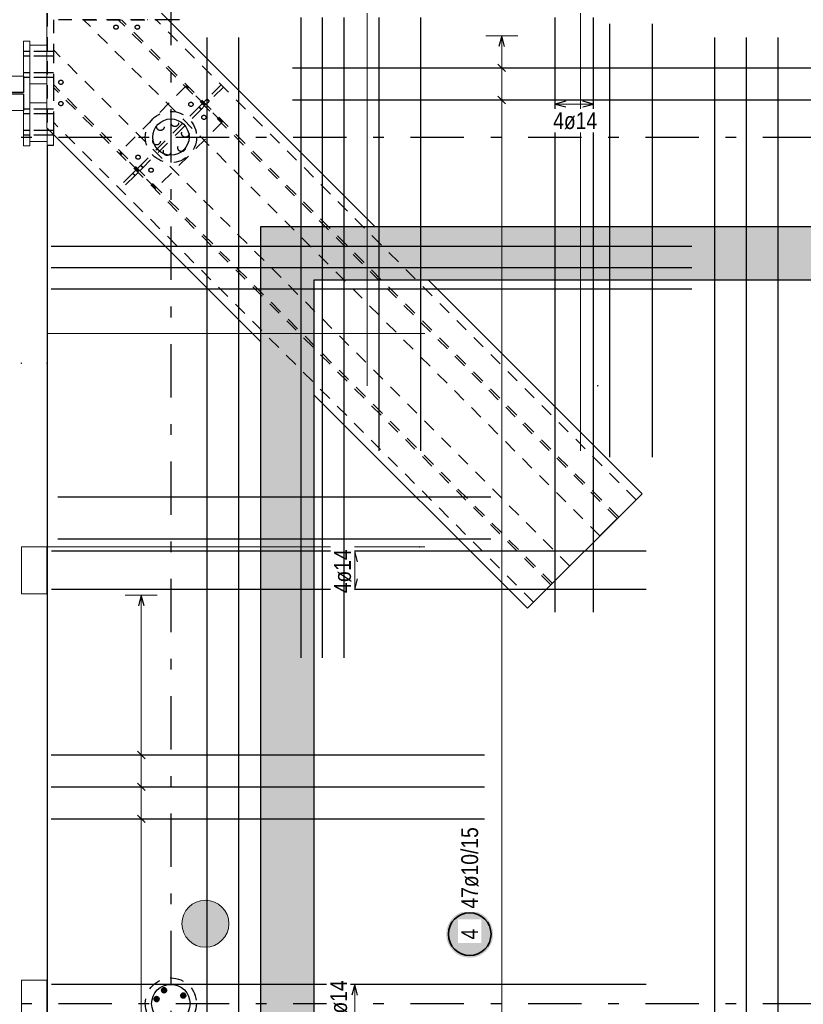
# Model space of a CAD drawing. Header units: millimetres. Extents: x -5 to 113, y -26 to 51.
# Tile 8 of 31: x 7.61 to 14.95, y 26.76 to 35.99. Entities that reach past the tile are written whole.
import ezdxf

# ---------------------------------------------------------------- set-up
doc = ezdxf.new("R2010")
doc.units = ezdxf.units.MM
doc.linetypes.add('DASHDOTX2', pattern=[2, 1, -0.5, 0, -0.5])
doc.linetypes.add('HIDDEN', pattern=[0.375, 0.25, -0.125])
for name, color, linetype, lineweight in [('Achsen', 7, 'Continuous', 20), ('Schraffuren', 7, 'Continuous', 20), ('Stabstahl', 7, 'Continuous', 20)]:
    doc.layers.add(name, color=color, linetype=linetype, lineweight=lineweight)
doc.styles.add('Arial Narrow', font='ARIALN.TTF')

msp = doc.modelspace()

# ---------------------------------------------------------------- hatches: boundary and pattern name
at = {"layer": 'Achsen', "lineweight": 25, "true_color": 0xffffff}
msp.add_hatch(color=7, dxfattribs=at).paths.add_polyline_path([(12.046609, 27.420285), (12.046475, 27.427963), (12.046073, 27.435632), (12.045404, 27.443282), (12.044468, 27.450903), (12.043266, 27.458488), (12.041801, 27.466026), (12.040074, 27.473508), (12.038086, 27.480926), (12.035841, 27.488269), (12.033341, 27.49553), (12.030589, 27.502699), (12.027589, 27.509767), (12.024343, 27.516727), (12.020857, 27.523569), (12.017134, 27.530285), (12.013179, 27.536868), (12.008997, 27.543308), (12.004592, 27.549598), (11.999971, 27.555731), (11.995139, 27.561699), (11.990101, 27.567494), (11.984864, 27.57311), (11.979434, 27.57854), (11.973817, 27.583777), (11.968022, 27.588815), (11.962054, 27.593648), (11.955922, 27.598269), (11.949631, 27.602674), (11.943191, 27.606856), (11.936609, 27.610811), (11.929892, 27.614534), (11.92305, 27.61802), (11.916091, 27.621265), (11.909022, 27.624266), (11.901853, 27.627018), (11.894592, 27.629518), (11.887249, 27.631763), (11.879832, 27.63375), (11.872349, 27.635478), (11.864811, 27.636943), (11.857227, 27.638144), (11.849605, 27.63908), (11.841955, 27.639749), (11.834287, 27.640151), (11.826609, 27.640285), (11.818931, 27.640151), (11.811262, 27.639749), (11.803612, 27.63908), (11.795991, 27.638144), (11.788406, 27.636943), (11.780868, 27.635478), (11.773386, 27.63375), (11.765969, 27.631763), (11.758625, 27.629518), (11.751364, 27.627018), (11.744195, 27.624266), (11.737127, 27.621265), (11.730167, 27.61802), (11.723325, 27.614534), (11.716609, 27.610811), (11.710027, 27.606856), (11.703586, 27.602674), (11.697296, 27.598269), (11.691163, 27.593648), (11.685195, 27.588815), (11.6794, 27.583777), (11.673784, 27.57854), (11.668354, 27.57311), (11.663117, 27.567494), (11.658079, 27.561699), (11.653246, 27.555731), (11.648625, 27.549598), (11.64422, 27.543308), (11.640038, 27.536868), (11.636083, 27.530285), (11.63236, 27.523569), (11.628874, 27.516727), (11.625629, 27.509767), (11.622628, 27.502699), (11.619876, 27.49553), (11.617376, 27.488269), (11.615131, 27.480926), (11.613144, 27.473508), (11.611416, 27.466026), (11.609951, 27.458488), (11.60875, 27.450903), (11.607814, 27.443282), (11.607145, 27.435632), (11.606743, 27.427963), (11.606609, 27.420285), (11.606743, 27.412607), (11.607145, 27.404939), (11.607814, 27.397289), (11.60875, 27.389667), (11.609951, 27.382083), (11.611416, 27.374545), (11.613144, 27.367062), (11.615131, 27.359645), (11.617376, 27.352302), (11.619876, 27.345041), (11.622628, 27.337872), (11.625629, 27.330803), (11.628874, 27.323844), (11.63236, 27.317002), (11.636083, 27.310285), (11.640038, 27.303703), (11.64422, 27.297263), (11.648625, 27.290973), (11.653246, 27.28484), (11.658079, 27.278872), (11.663117, 27.273077), (11.668354, 27.26746), (11.673784, 27.262031), (11.6794, 27.256793), (11.685195, 27.251756), (11.691163, 27.246923), (11.697296, 27.242302), (11.703586, 27.237897), (11.710027, 27.233715), (11.716609, 27.22976), (11.723325, 27.226037), (11.730167, 27.222551), (11.737127, 27.219305), (11.744195, 27.216305), (11.751364, 27.213553), (11.758625, 27.211053), (11.765969, 27.208808), (11.773386, 27.20682), (11.780868, 27.205093), (11.788406, 27.203628), (11.795991, 27.202426), (11.803612, 27.20149), (11.811262, 27.200821), (11.818931, 27.200419), (11.826609, 27.200285), (11.834287, 27.200419), (11.841955, 27.200821), (11.849605, 27.20149), (11.857227, 27.202426), (11.864811, 27.203628), (11.872349, 27.205093), (11.879832, 27.20682), (11.887249, 27.208808), (11.894592, 27.211053), (11.901853, 27.213553), (11.909022, 27.216305), (11.916091, 27.219305), (11.92305, 27.222551), (11.929892, 27.226037), (11.936609, 27.22976), (11.943191, 27.233715), (11.949631, 27.237897), (11.955922, 27.242302), (11.962054, 27.246923), (11.968022, 27.251756), (11.973817, 27.256793), (11.979434, 27.262031), (11.984864, 27.26746), (11.990101, 27.273077), (11.995139, 27.278872), (11.999971, 27.28484), (12.004592, 27.290973), (12.008997, 27.297263), (12.013179, 27.303703), (12.017134, 27.310285), (12.020857, 27.317002), (12.024343, 27.323844), (12.027589, 27.330803), (12.030589, 27.337872), (12.033341, 27.345041), (12.035841, 27.352302), (12.038086, 27.359645), (12.040074, 27.367062), (12.041801, 27.374545), (12.043266, 27.382083), (12.044468, 27.389667), (12.045404, 27.397289), (12.046073, 27.404939)])
at = {"layer": 'Schraffuren', "lineweight": 13, "true_color": 0xd7ffd7}
for points in [[(10.366532, 6.630196), (9.866532, 6.630202), (9.866532, 34.050196), (10.366532, 33.550196)], [(42.156532, 34.050195), (42.156532, 33.550196), (10.366532, 33.550196), (9.866532, 34.050196)]]:
    msp.add_hatch(color=254, dxfattribs=at).paths.add_polyline_path(points)
at = {"layer": 'Stabstahl', "lineweight": 13, "true_color": 0xffffff}
msp.add_hatch(color=7, dxfattribs=at).paths.add_polyline_path([(9.570321, 27.518642), (9.570241, 27.524573), (9.570001, 27.530499), (9.569601, 27.536418), (9.569042, 27.542323), (9.568324, 27.548211), (9.567448, 27.554077), (9.566413, 27.559918), (9.565222, 27.565728), (9.563874, 27.571505), (9.562371, 27.577243), (9.560714, 27.582938), (9.558904, 27.588587), (9.556942, 27.594184), (9.55483, 27.599727), (9.55257, 27.605211), (9.550162, 27.610632), (9.547609, 27.615986), (9.544913, 27.621269), (9.542075, 27.626478), (9.539097, 27.631608), (9.535983, 27.636656), (9.532733, 27.641618), (9.529351, 27.646491), (9.525839, 27.651271), (9.522199, 27.655954), (9.518434, 27.660538), (9.514547, 27.665018), (9.51054, 27.669392), (9.506418, 27.673656), (9.502181, 27.677808), (9.497834, 27.681844), (9.49338, 27.685761), (9.488822, 27.689557), (9.484163, 27.693228), (9.479407, 27.696773), (9.474557, 27.700188), (9.469617, 27.70347), (9.46459, 27.706619), (9.45948, 27.709631), (9.454291, 27.712504), (9.449026, 27.715236), (9.443689, 27.717825), (9.438285, 27.720269), (9.432816, 27.722566), (9.427288, 27.724716), (9.421704, 27.726715), (9.416067, 27.728563), (9.410383, 27.730259), (9.404656, 27.731801), (9.398888, 27.733187), (9.393086, 27.734418), (9.387252, 27.735491), (9.381392, 27.736408), (9.375509, 27.737165), (9.369608, 27.737764), (9.363693, 27.738204), (9.357768, 27.738483), (9.351837, 27.738603), (9.345906, 27.738563), (9.339978, 27.738363), (9.334057, 27.738004), (9.328148, 27.737485), (9.322256, 27.736806), (9.316383, 27.735969), (9.310536, 27.734974), (9.304717, 27.733822), (9.298932, 27.732513), (9.293184, 27.731049), (9.287478, 27.72943), (9.281817, 27.727658), (9.276206, 27.725734), (9.270649, 27.72366), (9.26515, 27.721436), (9.259713, 27.719065), (9.254342, 27.716548), (9.249041, 27.713887), (9.243813, 27.711085), (9.238663, 27.708142), (9.233594, 27.705062), (9.22861, 27.701846), (9.223715, 27.698496), (9.218911, 27.695016), (9.214204, 27.691408), (9.209595, 27.687674), (9.205088, 27.683817), (9.200687, 27.679841), (9.196395, 27.675746), (9.192215, 27.671538), (9.18815, 27.667219), (9.184203, 27.662791), (9.180377, 27.658259), (9.176674, 27.653625), (9.173098, 27.648893), (9.16965, 27.644066), (9.166334, 27.639148), (9.163152, 27.634142), (9.160105, 27.629053), (9.157198, 27.623883), (9.15443, 27.618637), (9.151805, 27.613317), (9.149325, 27.60793), (9.14699, 27.602477), (9.144804, 27.596963), (9.142767, 27.591392), (9.140881, 27.585768), (9.139147, 27.580096), (9.137567, 27.574379), (9.136141, 27.568621), (9.134871, 27.562827), (9.133758, 27.557001), (9.132803, 27.551147), (9.132005, 27.545269), (9.131367, 27.539372), (9.130888, 27.53346), (9.130568, 27.527537), (9.130408, 27.521608), (9.130408, 27.515676), (9.130568, 27.509747), (9.130888, 27.503824), (9.131367, 27.497912), (9.132005, 27.492015), (9.132803, 27.486137), (9.133758, 27.480283), (9.134871, 27.474457), (9.136141, 27.468663), (9.137567, 27.462905), (9.139147, 27.457188), (9.140881, 27.451515), (9.142767, 27.445891), (9.144804, 27.440321), (9.14699, 27.434807), (9.149325, 27.429354), (9.151805, 27.423966), (9.15443, 27.418647), (9.157198, 27.413401), (9.160105, 27.408231), (9.163152, 27.403141), (9.166334, 27.398136), (9.16965, 27.393218), (9.173098, 27.388391), (9.176674, 27.383659), (9.180377, 27.379025), (9.184203, 27.374493), (9.18815, 27.370065), (9.192215, 27.365745), (9.196395, 27.361537), (9.200687, 27.357443), (9.205088, 27.353466), (9.209595, 27.349609), (9.214204, 27.345875), (9.218911, 27.342267), (9.223715, 27.338787), (9.22861, 27.335438), (9.233594, 27.332222), (9.238663, 27.329142), (9.243813, 27.326199), (9.249041, 27.323396), (9.254342, 27.320735), (9.259713, 27.318219), (9.26515, 27.315847), (9.270649, 27.313624), (9.276206, 27.311549), (9.281817, 27.309625), (9.287478, 27.307853), (9.293184, 27.306235), (9.298932, 27.30477), (9.304717, 27.303462), (9.310536, 27.302309), (9.316383, 27.301314), (9.322256, 27.300477), (9.328148, 27.299799), (9.334057, 27.29928), (9.339978, 27.29892), (9.345906, 27.29872), (9.351837, 27.29868), (9.357768, 27.2988), (9.363693, 27.29908), (9.369608, 27.29952), (9.375509, 27.300118), (9.381392, 27.300876), (9.387252, 27.301792), (9.393086, 27.302866), (9.398888, 27.304096), (9.404656, 27.305483), (9.410383, 27.307025), (9.416067, 27.30872), (9.421704, 27.310568), (9.427288, 27.312568), (9.432816, 27.314717), (9.438285, 27.317015), (9.443689, 27.319459), (9.449026, 27.322048), (9.454291, 27.32478), (9.45948, 27.327653), (9.46459, 27.330665), (9.469617, 27.333813), (9.474557, 27.337096), (9.479407, 27.340511), (9.484163, 27.344055), (9.488822, 27.347727), (9.49338, 27.351523), (9.497834, 27.35544), (9.502181, 27.359476), (9.506418, 27.363627), (9.51054, 27.367891), (9.514547, 27.372265), (9.518434, 27.376746), (9.522199, 27.381329), (9.525839, 27.386013), (9.529351, 27.390793), (9.532733, 27.395665), (9.535983, 27.400628), (9.539097, 27.405676), (9.542075, 27.410806), (9.544913, 27.416014), (9.547609, 27.421298), (9.550162, 27.426652), (9.55257, 27.432073), (9.55483, 27.437556), (9.556942, 27.443099), (9.558904, 27.448697), (9.560714, 27.454346), (9.562371, 27.460041), (9.563874, 27.465779), (9.565222, 27.471555), (9.566413, 27.477366), (9.567448, 27.483207), (9.568324, 27.489073), (9.569042, 27.494961), (9.569601, 27.500866), (9.570001, 27.506784), (9.570241, 27.512711)])

# ---------------------------------------------------------------- linework, layer by layer
at = {"color": 7, "linetype": 'Continuous', "lineweight": 18}
for p, q in [((7.86623, 36.049903), (7.86623, 34.975701)), ((10.940139, 34.050196), (8.940432, 36.049903)), ((7.706531, 35.789469), (7.646531, 35.789469)), ((7.646531, 35.789469), (7.646531, 35.459469)), ((7.86623, 35.750196), (7.70653, 35.750196)), ((7.706531, 35.789469), (7.706531, 34.809469)), ((7.646531, 35.459469), (4.72623, 35.459469)), ((7.86623, 35.390196), (7.70653, 35.390196)), ((7.86623, 35.210196), (7.70653, 35.210196)), ((7.646531, 35.139469), (4.72623, 35.139469)), ((7.646531, 35.139469), (7.646531, 34.809469)), ((9.866532, 32.975398), (7.86623, 34.975701)), ((7.866531, 34.975399), (7.866531, 34.810203)), ((7.92653, 34.915401), (7.92653, 34.810203)), ((7.706531, 34.809469), (7.646531, 34.809469)), ((7.86653, 34.850196), (7.70653, 34.850196)), ((13.441814, 31.548521), (11.440139, 33.550196)), ((13.441814, 31.548521), (12.367611, 30.474319)), ((7.86623, 31.050196), (7.62623, 31.050196)), ((7.62623, 31.050196), (7.62623, 30.610196)), ((7.86623, 31.050196), (7.86623, 30.610196)), ((7.86623, 30.610196), (7.62623, 30.610196)), ((7.86623, 26.990196), (7.62623, 26.990196)), ((7.62623, 26.990196), (7.62623, 26.550196)), ((7.86623, 26.990196), (7.86623, 26.550196))]:
    msp.add_line(p, q, dxfattribs=at)
at = {"color": 3, "linetype": 'HIDDEN', "lineweight": 25, "ltscale": 0.5}
for p, q in [((7.866531, 36.050203), (7.866531, 34.975399)), ((7.92653, 35.990203), (7.92653, 35.70736)), ((9.000169, 35.990166), (7.92653, 35.990158)), ((8.209365, 35.990163), (8.888188, 35.990085)), ((8.227267, 35.990162), (8.228858, 35.990162)), ((8.233403, 35.990147), (8.228858, 35.990147)), ((8.233403, 35.990163), (8.240212, 35.990163)), ((8.256323, 35.990163), (8.263131, 35.990163)), ((8.267677, 35.990148), (8.263131, 35.990147)), ((8.267677, 35.990165), (8.269267, 35.990165)), ((8.433403, 35.990152), (8.428858, 35.990152)), ((8.433403, 35.990165), (8.440211, 35.990165)), ((8.456323, 35.990166), (8.463131, 35.990166)), ((8.467676, 35.990153), (8.463131, 35.990152)), ((8.773614, 35.99016), (8.769069, 35.99016)), ((8.807887, 35.990161), (8.803342, 35.990161)), ((8.973614, 35.990165), (8.969069, 35.990165)), ((9.003312, 35.990166), (9.007871, 35.990166)), ((9.007887, 35.990166), (9.003342, 35.990166)), ((9.007871, 35.990166), (9.009478, 35.990166)), ((7.86653, 35.750196), (7.86623, 35.750196)), ((7.706531, 35.691203), (7.646531, 35.691203)), ((7.706531, 35.649203), (7.646531, 35.649203)), ((7.866531, 35.691203), (7.706531, 35.691203)), ((7.866531, 35.649203), (7.706531, 35.649203)), ((7.92653, 35.691203), (7.866531, 35.691203)), ((7.92653, 35.649203), (7.866531, 35.649203)), ((7.92653, 35.70736), (7.92653, 35.382091)), ((7.706531, 35.491203), (7.646531, 35.491203)), ((7.646531, 35.459469), (7.646531, 35.342969)), ((7.706531, 35.449203), (7.646531, 35.449203)), ((7.866531, 35.491203), (7.706531, 35.491203)), ((7.866531, 35.449203), (7.706531, 35.449203)), ((7.92653, 35.491203), (7.866531, 35.491203)), ((7.92653, 35.449203), (7.866531, 35.449203)), ((7.646531, 35.342969), (7.646531, 35.331845)), ((7.86653, 35.390196), (7.86623, 35.390196)), ((7.92653, 35.382091), (7.92653, 35.353807)), ((7.92653, 35.353807), (7.92653, 35.028538)), ((9.169613, 35.369374), (8.547359, 34.74712)), ((9.509024, 35.029963), (9.169613, 35.369374)), ((9.497893, 35.379345), (9.36487, 35.246322)), ((9.519106, 35.358132), (9.386083, 35.225109)), ((9.519106, 35.358132), (9.497893, 35.379345)), ((7.646531, 35.306969), (4.72623, 35.306969)), ((7.646531, 35.291969), (4.72623, 35.291969)), ((7.646531, 35.331845), (7.646531, 35.321809)), ((7.646531, 35.321809), (7.646531, 35.313845)), ((7.646531, 35.313845), (7.646531, 35.308731)), ((7.646531, 35.308731), (7.646531, 35.306969)), ((7.646531, 35.291969), (7.646531, 35.290207)), ((7.646531, 35.290207), (7.646531, 35.285094)), ((7.646531, 35.285094), (7.646531, 35.27713)), ((7.646531, 35.27713), (7.646531, 35.267094)), ((7.646531, 35.267094), (7.646531, 35.255969)), ((7.646531, 35.255969), (7.646531, 35.139469)), ((9.388142, 35.227169), (9.366929, 35.248382)), ((7.86653, 35.210196), (7.86623, 35.210196)), ((9.292582, 35.174034), (8.742655, 34.624108)), ((9.311771, 35.150797), (9.290558, 35.17201)), ((9.321508, 35.202961), (9.292582, 35.174034)), ((9.313795, 35.152821), (9.292582, 35.174034)), ((9.342721, 35.181748), (9.313795, 35.152821)), ((9.342721, 35.181748), (9.321508, 35.202961)), ((9.36487, 35.246322), (9.335653, 35.217106)), ((9.356866, 35.195892), (9.335653, 35.217106)), ((9.386083, 35.225109), (9.356866, 35.195892)), ((9.386083, 35.225109), (9.36487, 35.246322)), ((7.706531, 35.151203), (7.646531, 35.151203)), ((7.706531, 35.109203), (7.646531, 35.109203)), ((7.866531, 35.151203), (7.706531, 35.151203)), ((7.866531, 35.109203), (7.706531, 35.109203)), ((7.92653, 35.151203), (7.866531, 35.151203)), ((7.92653, 35.109203), (7.866531, 35.109203)), ((9.313795, 35.152821), (8.763868, 34.602894)), ((7.92653, 35.028538), (7.92653, 34.915401)), ((9.509024, 35.029963), (8.88677, 34.407709)), ((7.706531, 34.951203), (7.646531, 34.951203)), ((7.706531, 34.909203), (7.646531, 34.909203)), ((7.866531, 34.951203), (7.706531, 34.951203)), ((7.866531, 34.909203), (7.706531, 34.909203)), ((7.92653, 34.951203), (7.866531, 34.951203)), ((7.92653, 34.909203), (7.866531, 34.909203)), ((8.88677, 34.407709), (8.547359, 34.74712)), ((8.742655, 34.624108), (8.713584, 34.595037)), ((8.763868, 34.602894), (8.734797, 34.573823)), ((8.763868, 34.602894), (8.742655, 34.624108)), ((8.76591, 34.604936), (8.744697, 34.626149)), ((8.670371, 34.551823), (8.536807, 34.41826)), ((8.691584, 34.53061), (8.558021, 34.397047)), ((8.689487, 34.528624), (8.668274, 34.549837)), ((8.691529, 34.530666), (8.670316, 34.551879)), ((8.699442, 34.580894), (8.670371, 34.551823)), ((8.720655, 34.559681), (8.691584, 34.53061))]:
    msp.add_line(p, q, dxfattribs=at)
at = {"color": 11, "linetype": 'Continuous', "lineweight": 25}
for p, q in [((9.10653, 35.990167), (9.000169, 35.990166)), ((7.92653, 34.810203), (7.86653, 34.810203)), ((7.866531, 34.810203), (7.866531, 6.630196)), ((13.04587, 31.152545), (13.38532, 31.491917))]:
    msp.add_line(p, q, dxfattribs=at)
at = {"color": 3, "linetype": 'Continuous', "lineweight": 25}
for p, q in [((9.866532, 34.050196), (9.866532, 6.630202)), ((42.156532, 34.050195), (9.866532, 34.050183)), ((42.156532, 33.550196), (10.366532, 33.550196)), ((10.366532, 33.550196), (10.366532, 16.539875))]:
    msp.add_line(p, q, dxfattribs=at)
at = {"color": 3, "linetype": 'HIDDEN', "lineweight": 25, "ltscale": 0.5}
for centre, radius in [((8.512926, 35.920203), 0.02), ((8.712926, 35.920203), 0.02), ((7.99653, 35.403807), 0.02), ((7.99653, 35.203807), 0.02), ((9.214867, 35.197083), 0.02), ((9.027331, 34.890196), 0.24), ((9.336732, 35.075217), 0.02), ((8.929196, 34.987536), 0.035686), ((9.064426, 35.023771), 0.035686), ((8.892962, 34.852307), 0.035686), ((9.163421, 34.924776), 0.035686), ((8.991957, 34.753312), 0.035686), ((9.127186, 34.789546), 0.035686), ((8.71965, 34.701866), 0.02), ((8.841516, 34.58), 0.02), ((9.026531, 26.770184), 0.24)]:
    msp.add_circle(centre, radius, dxfattribs=at)
at = {"layer": 'Achsen', "color": 3, "linetype": 'DASHDOTX2', "lineweight": 25, "ltscale": 0.5}
for p, q in [((9.027324, 39.55094), (9.027324, -0.69339)), ((3.573324, 34.890196), (49.410516, 34.890196)), ((3.573324, 26.770196), (49.410516, 26.770196))]:
    msp.add_line(p, q, dxfattribs=at)
at = {"layer": 'Achsen', "color": 5, "linetype": 'Continuous', "lineweight": 18, "ltscale": 0.5}
for p, q in [((12.276581, 35.840196), (11.976581, 35.840196)), ((12.126581, 35.840196), (12.126581, 21.994094)), ((12.276581, 35.539194), (11.976581, 35.539194)), ((12.276581, 35.238191), (11.976581, 35.238191))]:
    msp.add_line(p, q, dxfattribs=at)
at = {"layer": 'Achsen', "color": 3, "linetype": 'Continuous', "lineweight": 25, "ltscale": 0.5}
for p, q in [((12.126581, 35.840196), (12.099786, 35.740196)), ((12.153376, 35.740196), (12.126581, 35.840196)), ((10.166533, 35.539194), (32.366533, 35.539194)), ((12.161936, 35.503838), (12.091226, 35.574549)), ((12.161936, 35.202836), (12.091226, 35.273547)), ((10.166533, 35.238191), (32.366533, 35.238191))]:
    msp.add_line(p, q, dxfattribs=at)
at = {"layer": 'Achsen', "color": 2, "linetype": 'Continuous', "lineweight": 35, "ltscale": 0.5}
msp.add_circle((11.826609, 27.420285), 0.2, dxfattribs=at)
at = {"layer": 'Stabstahl', "color": 3, "linetype": 'Continuous', "lineweight": 25, "ltscale": 0.5}
for p, q in [((10.248577, 30.010008), (10.248577, 36.010008)), ((10.449127, 30.009974), (10.449127, 36.009974)), ((10.97823, 31.950908), (10.97823, 36.009922)), ((11.367411, 31.950976), (11.367411, 36.00999)), ((13.138957, 31.891208), (13.138957, 35.950222)), ((13.53823, 31.891278), (13.53823, 35.950292)), ((9.362879, 35.824677), (9.362879, 20.824677)), ((9.660148, 35.824677), (9.660148, 20.824677)), ((14.119171, 35.824677), (14.119171, 20.824677)), ((14.416439, 35.824677), (14.416439, 20.824677)), ((14.713708, 35.824677), (14.713708, 20.824677)), ((7.90653, 33.868597), (13.90653, 33.868597)), ((7.90653, 33.667999), (13.90653, 33.667999)), ((7.90653, 33.467401), (13.90653, 33.467401)), ((12.025463, 31.517031), (7.966448, 31.517031)), ((8.75, 30.598196), (8.723205, 30.498196)), ((8.776795, 30.498196), (8.75, 30.598196)), ((7.906245, 29.100488), (11.96526, 29.100488)), ((8.785355, 29.065133), (8.714645, 29.135844)), ((7.906248, 28.800947), (11.965263, 28.800947)), ((8.785355, 28.765592), (8.714645, 28.836302)), ((8.785355, 28.46605), (8.714645, 28.536761)), ((7.906252, 28.501406), (11.965266, 28.501406))]:
    msp.add_line(p, q, dxfattribs=at)
at = {"layer": 'Stabstahl', "color": 9, "linetype": 'Continuous', "lineweight": 0}
for p, q in [((10.86623, 36.049903), (10.86623, 32.559337)), ((12.86623, 36.049903), (12.86623, 31.950196)), ((7.86653, 33.050203), (11.405246, 33.050203)), ((7.86653, 31.050203), (11.405246, 31.050203))]:
    msp.add_line(p, q, dxfattribs=at)
at = {"layer": 'Stabstahl', "color": 3, "linetype": 'Continuous', "lineweight": 25}
for p, q in [((12.626957, 30.438203), (12.626957, 36.010203)), ((12.986957, 30.438203), (12.986957, 36.010203)), ((12.726957, 35.226795), (12.626957, 35.2)), ((12.626957, 35.2), (12.726957, 35.173205)), ((12.986957, 35.2), (12.886957, 35.226795)), ((12.886957, 35.173205), (12.986957, 35.2)), ((13.479099, 31.010195), (7.907099, 31.010195)), ((10.75, 31.010195), (10.723205, 30.910195)), ((10.776795, 30.910195), (10.75, 31.010195)), ((10.723205, 30.750196), (10.75, 30.650196)), ((10.75, 30.650196), (10.776795, 30.750196)), ((13.479099, 30.650196), (7.907099, 30.650196)), ((13.479099, 26.950195), (7.907099, 26.950195)), ((10.75, 26.950195), (10.723205, 26.850195)), ((10.776795, 26.850195), (10.75, 26.950195))]:
    msp.add_line(p, q, dxfattribs=at)
at = {"layer": 'Stabstahl', "color": 5, "linetype": 'Continuous', "lineweight": 18}
for p, q in [((12.626957, 35.35), (12.626957, 35.05)), ((12.986957, 35.05), (12.986957, 35.35)), ((12.626957, 35.2), (12.986957, 35.2)), ((10.9, 31.010195), (10.6, 31.010195)), ((10.75, 30.650196), (10.75, 31.010195)), ((10.6, 30.650196), (10.9, 30.650196)), ((10.9, 26.950195), (10.6, 26.950195)), ((10.75, 26.590196), (10.75, 26.950195))]:
    msp.add_line(p, q, dxfattribs=at)
at = {"layer": 'Stabstahl', "color": 5, "linetype": 'Continuous', "lineweight": 18, "ltscale": 0.5}
for p, q in [((8.9, 30.598196), (8.6, 30.598196)), ((8.75, 30.598196), (8.75, 1.842215)), ((8.9, 29.100488), (8.6, 29.100488)), ((8.9, 28.800947), (8.6, 28.800947)), ((8.9, 28.501406), (8.6, 28.501406))]:
    msp.add_line(p, q, dxfattribs=at)
at = {"layer": 'Stabstahl', "color": 3, "linetype": 'Continuous', "lineweight": 25}
for centre, radius in [((9.027331, 34.890196), 0.17002), ((9.026531, 26.770184), 0.18002)]:
    msp.add_circle(centre, radius, dxfattribs=at)
at = {"layer": 'Stabstahl', "color": 9, "linetype": 'Continuous', "lineweight": 0}
for centre, radius in [((7.62623, 32.770931), 0.00222), ((7.86623, 32.770931), 0.00222), ((13.026957, 32.559637), 0.00222), ((11.357096, 31.050203), 0.00222), ((9.350354, 27.518642), 0.219966)]:
    msp.add_circle(centre, radius, dxfattribs=at)
at = {"layer": 'Stabstahl', "color": 4, "linetype": 'Continuous', "lineweight": 50}
for centre, radius in [((8.963515, 26.894743), 0.02), ((8.963515, 26.894743), 0.02), ((8.963515, 26.894743), 0.018), ((8.963515, 26.894743), 0.014), ((8.963515, 26.894743), 0.01), ((8.963515, 26.894743), 0.006), ((8.963515, 26.894743), 0.002), ((9.14303, 26.845656), 0.02), ((9.14303, 26.845656), 0.02), ((9.14303, 26.845656), 0.018), ((9.14303, 26.845656), 0.014), ((9.14303, 26.845656), 0.01), ((9.14303, 26.845656), 0.006), ((8.893392, 26.811997), 0.02), ((8.893392, 26.811997), 0.02), ((8.893392, 26.811997), 0.018), ((8.893392, 26.811997), 0.014), ((8.893392, 26.811997), 0.01), ((8.893392, 26.811997), 0.006), ((8.893392, 26.811997), 0.002), ((9.14303, 26.845656), 0.002)]:
    msp.add_circle(centre, radius, dxfattribs=at)

# ---------------------------------------------------------------- next in the draw order: texts
at = {"layer": 'Achsen', "color": 2, "lineweight": 35, "char_height": 0.1575, "attachment_point": 1, "rotation": 90, "line_spacing_factor": 0.9, "style": 'Arial Narrow', "bg_fill": 3, "box_fill_scale": 1.2, "bg_fill_color": 256, "bg_fill_true_color": 13158600, "bg_fill_transparency": 0}
for s, insert in [('47ø10/15', (11.747859, 27.660285)), ('4', (11.747859, 27.370673))]:
    msp.add_mtext(s, dxfattribs=dict(at, insert=insert))
at = {"layer": 'Stabstahl', "color": 2, "lineweight": 35, "insert": (12.609296, 34.961566), "char_height": 0.1575, "attachment_point": 7, "line_spacing_factor": 0.9, "style": 'Arial Narrow', "bg_fill": 3, "box_fill_scale": 1.2, "bg_fill_color": 256, "bg_fill_true_color": 13158600, "bg_fill_transparency": 0}
msp.add_mtext('4ø14', dxfattribs=at)
at = {"layer": 'Stabstahl', "color": 2, "lineweight": 35, "char_height": 0.1575, "attachment_point": 7, "rotation": 90, "line_spacing_factor": 0.9, "style": 'Arial Narrow', "bg_fill": 3, "box_fill_scale": 1.2, "bg_fill_color": 256, "bg_fill_true_color": 13158600, "bg_fill_transparency": 0}
for insert in [(10.718441, 30.615112), (10.681389, 26.576474)]:
    msp.add_mtext('4ø14', dxfattribs=dict(at, insert=insert))

# ---------------------------------------------------------------- next in the draw order: linework, layer by layer
at = {"color": 3, "linetype": 'HIDDEN', "lineweight": 25, "ltscale": 0.5}
for p, q in [((13.045853, 31.152561), (8.209365, 35.990163)), ((13.208523, 31.31516), (8.534635, 35.990126)), ((13.222667, 31.329301), (8.562919, 35.990123)), ((13.385265, 31.491972), (8.888188, 35.990085)), ((12.763591, 30.870299), (7.92653, 35.70736)), ((12.600957, 30.707664), (7.92653, 35.382091)), ((12.586815, 30.693522), (7.92653, 35.353807)), ((12.42418, 30.530887), (7.92653, 35.028538))]:
    msp.add_line(p, q, dxfattribs=at)
at = {"color": 7, "linetype": 'Continuous', "lineweight": 18}
msp.add_line((12.367611, 30.474319), (10.366532, 32.475398), dxfattribs=at)
at = {"layer": 'Stabstahl', "color": 3, "linetype": 'Continuous', "lineweight": 25, "ltscale": 0.5}
for p, q in [((10.649677, 30.00994), (10.649677, 36.00994)), ((12.025532, 31.122203), (7.966517, 31.122203))]:
    msp.add_line(p, q, dxfattribs=at)

doc.saveas('drawing.dxf')
